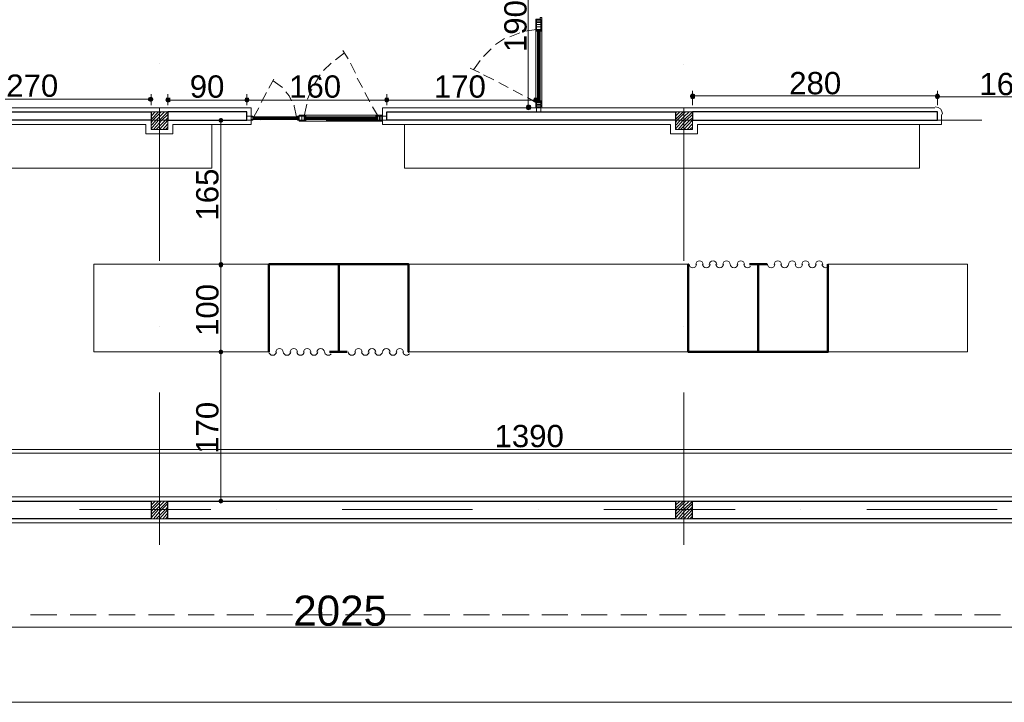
# Model space of a CAD drawing. Header units: metres. Extents: x 5.7 to 89.8, y 4 to 63.5.
# Tile 7 of 22: x 35.5 to 46.8, y 16.2 to 24. Entities that reach past the tile are written whole.
import ezdxf

# ---------------------------------------------------------------- set-up
doc = ezdxf.new("R2010")
doc.units = ezdxf.units.M
doc.header["$MEASUREMENT"] = 0
for name, color, linetype in [('PDF2_ax', 7, 'Continuous'), ('PDF2_column', 7, 'Continuous'), ('PDF2_dim', 7, 'Continuous'), ('PDF2_door', 7, 'Continuous'), ('PDF2_furn', 7, 'Continuous'), ('PDF2_khatchin', 7, 'Continuous'), ('PDF2_Layer5', 7, 'Continuous'), ('PDF2_Text', 7, 'Continuous'), ('PDF2_wall', 7, 'Continuous'), ('PDF2_wall-partishen', 7, 'Continuous'), ('PDF2_WIN', 7, 'Continuous')]:
    doc.layers.add(name, color=color, linetype=linetype)
doc.styles.add('PDF Arial', font='arial.ttf')

msp = doc.modelspace()

# ---------------------------------------------------------------- hatches: boundary and pattern name
at = {"layer": 'PDF2_dim', "transparency": 33554559}
for points in [[(37.064, 23.121), (37.054, 23.141), (37.035, 23.15), (37.006, 23.141), (36.997, 23.121), (37.006, 23.102), (37.035, 23.092), (37.054, 23.102)], [(37.199, 23.112), (37.209, 23.092), (37.228, 23.083), (37.257, 23.092), (37.257, 23.141), (37.209, 23.141)], [(38.114, 23.141), (38.104, 23.112), (38.114, 23.092), (38.133, 23.083), (38.152, 23.092), (38.162, 23.112), (38.152, 23.141)], [(39.713, 23.141), (39.703, 23.112), (39.713, 23.092), (39.732, 23.083), (39.751, 23.092), (39.761, 23.112), (39.751, 23.141)], [(41.466, 23.112), (41.456, 23.141), (41.417, 23.141), (41.408, 23.112), (41.417, 23.092), (41.437, 23.083), (41.456, 23.092)], [(43.199, 23.16), (43.209, 23.131), (43.228, 23.121), (43.257, 23.131), (43.257, 23.179), (43.228, 23.189), (43.209, 23.179)], [(46.004, 23.154), (46.002, 23.15), (46.011, 23.131), (46.031, 23.121), (46.05, 23.131), (46.06, 23.15), (46.058, 23.154), (46.06, 23.16), (46.05, 23.179), (46.031, 23.189), (46.011, 23.179), (46.002, 23.16)], [(41.35, 22.996), (41.379, 23.006), (41.388, 23.025), (41.379, 23.054), (41.35, 23.064), (41.331, 23.054), (41.321, 23.025), (41.331, 23.006)], [(37.835, 22.909), (37.815, 22.9), (37.806, 22.881), (37.815, 22.861), (37.835, 22.852), (37.854, 22.861), (37.863, 22.881), (37.854, 22.9)], [(37.854, 21.253), (37.835, 21.262), (37.815, 21.253), (37.806, 21.234), (37.815, 21.205), (37.835, 21.195), (37.854, 21.205), (37.863, 21.234)], [(37.854, 20.251), (37.835, 20.261), (37.815, 20.251), (37.806, 20.232), (37.815, 20.213), (37.835, 20.203), (37.854, 20.213), (37.863, 20.232)], [(37.835, 18.498), (37.854, 18.508), (37.863, 18.527), (37.854, 18.546), (37.835, 18.556), (37.815, 18.546), (37.806, 18.527), (37.815, 18.508)]]:
    msp.add_hatch(color=256, dxfattribs=at).paths.add_polyline_path(points)

# ---------------------------------------------------------------- linework, layer by layer
at = {"layer": 'PDF2_ax', "lineweight": 9}
for points in [[(37.131, 23.526), (37.131, 23.526)], [(43.132, 23.516), (43.132, 23.516)], [(36.034, 22.881), (37.536, 22.881)], [(38.287, 22.881), (38.287, 22.881)], [(39.038, 22.881), (40.541, 22.881)], [(41.292, 22.881), (41.292, 22.881)], [(42.034, 22.881), (43.536, 22.881)], [(44.287, 22.881), (44.287, 22.881)], [(45.039, 22.881), (46.541, 22.881)], [(37.131, 22.775), (37.131, 21.272)], [(43.132, 22.765), (43.132, 21.272)], [(37.131, 20.521), (37.131, 20.521)], [(43.132, 20.521), (43.132, 20.521)], [(37.131, 19.77), (37.131, 18.026)], [(43.132, 19.77), (43.132, 18.026)], [(36.217, 18.431), (37.719, 18.431)], [(38.47, 18.431), (38.47, 18.431)], [(39.221, 18.431), (40.714, 18.431)], [(41.466, 18.431), (41.466, 18.431)], [(42.217, 18.431), (43.719, 18.431)], [(44.47, 18.431), (44.47, 18.431)], [(45.222, 18.431), (46.715, 18.431)]]:
    msp.add_lwpolyline(points, dxfattribs=at)
at = {"layer": 'PDF2_column', "lineweight": 18}
for points in [[(37.131, 23.025), (37.131, 22.726)], [(43.132, 23.025), (43.132, 22.726)], [(37.286, 22.881), (36.977, 22.881)], [(37.035, 22.958), (37.045, 22.977)], [(37.035, 22.929), (37.083, 22.977)], [(37.035, 22.89), (37.122, 22.977)], [(37.035, 22.852), (37.054, 22.881), (37.131, 22.958), (37.151, 22.977)], [(37.035, 22.823), (37.093, 22.881), (37.131, 22.919), (37.189, 22.977)], [(37.035, 22.784), (37.122, 22.881), (37.131, 22.881), (37.228, 22.977)], [(37.064, 22.775), (37.131, 22.852), (37.16, 22.881), (37.228, 22.948)], [(37.093, 22.775), (37.131, 22.813), (37.199, 22.881), (37.228, 22.909)], [(37.131, 22.775), (37.228, 22.881)], [(43.286, 22.881), (42.978, 22.881)], [(43.035, 22.958), (43.045, 22.977)], [(43.035, 22.929), (43.084, 22.977)], [(43.035, 22.89), (43.122, 22.977)], [(43.035, 22.852), (43.055, 22.881), (43.132, 22.958), (43.151, 22.977)], [(43.035, 22.823), (43.093, 22.881), (43.132, 22.919), (43.19, 22.977)], [(43.035, 22.784), (43.122, 22.881), (43.132, 22.881), (43.228, 22.977)], [(43.064, 22.775), (43.132, 22.852), (43.161, 22.881), (43.228, 22.948)], [(43.093, 22.775), (43.132, 22.813), (43.199, 22.881), (43.228, 22.909)], [(43.132, 22.775), (43.228, 22.881)], [(37.17, 22.775), (37.228, 22.842)], [(37.199, 22.775), (37.228, 22.803)], [(43.17, 22.775), (43.228, 22.842)], [(43.199, 22.775), (43.228, 22.803)], [(37.035, 18.508), (37.045, 18.527)], [(37.035, 18.479), (37.083, 18.527)], [(37.035, 18.441), (37.122, 18.527)], [(37.035, 18.402), (37.054, 18.431), (37.131, 18.508), (37.151, 18.527)], [(37.035, 18.373), (37.093, 18.431), (37.131, 18.469), (37.189, 18.527)], [(37.035, 18.335), (37.122, 18.431), (37.131, 18.431), (37.228, 18.527)], [(37.064, 18.325), (37.131, 18.402), (37.16, 18.431), (37.228, 18.498)], [(37.131, 18.575), (37.131, 18.277)], [(43.035, 18.508), (43.045, 18.527)], [(43.035, 18.479), (43.084, 18.527)], [(43.035, 18.441), (43.122, 18.527)], [(43.035, 18.402), (43.055, 18.431), (43.132, 18.508), (43.151, 18.527)], [(43.035, 18.373), (43.093, 18.431), (43.132, 18.469), (43.19, 18.527)], [(43.035, 18.335), (43.122, 18.431), (43.132, 18.431), (43.228, 18.527)], [(43.064, 18.325), (43.132, 18.402), (43.161, 18.431), (43.228, 18.498)], [(43.132, 18.575), (43.132, 18.277)], [(37.286, 18.431), (36.977, 18.431)], [(37.093, 18.325), (37.131, 18.363), (37.199, 18.431), (37.228, 18.46)], [(37.131, 18.325), (37.228, 18.431)], [(37.17, 18.325), (37.228, 18.392)], [(43.286, 18.431), (42.978, 18.431)], [(43.093, 18.325), (43.132, 18.363), (43.199, 18.431), (43.228, 18.46)], [(43.132, 18.325), (43.228, 18.431)], [(43.17, 18.325), (43.228, 18.392)], [(37.199, 18.325), (37.228, 18.354)], [(43.199, 18.325), (43.228, 18.354)]]:
    msp.add_lwpolyline(points, dxfattribs=at)
for points in [[(37.228, 22.775), (37.035, 22.775), (37.035, 22.977), (37.228, 22.977)], [(43.228, 22.775), (43.035, 22.775), (43.035, 22.977), (43.228, 22.977)], [(37.228, 18.325), (37.035, 18.325), (37.035, 18.527), (37.228, 18.527)], [(43.228, 18.325), (43.035, 18.325), (43.035, 18.527), (43.228, 18.527)]]:
    msp.add_lwpolyline(points, close=True, dxfattribs=at)
at = {"layer": 'PDF2_dim', "lineweight": 20}
for points in [[(41.35, 24.893), (41.35, 24.865), (41.35, 23.092), (41.35, 23.064)], [(43.228, 23.054), (43.228, 23.218)], [(46.031, 23.208), (46.031, 23.054), (46.031, 23.218)], [(36.997, 23.121), (36.968, 23.121), (34.387, 23.121), (34.358, 23.121)], [(37.035, 23.054), (37.035, 23.179)], [(37.228, 23.054), (37.228, 23.179)], [(37.257, 23.112), (37.295, 23.112), (38.075, 23.112), (38.104, 23.112)], [(38.162, 23.112), (38.191, 23.112), (39.674, 23.112), (39.703, 23.112)], [(39.761, 23.112), (39.79, 23.112), (41.379, 23.112), (41.408, 23.112)], [(41.437, 23.102), (41.437, 23.179)], [(46.002, 23.16), (45.973, 23.16), (43.295, 23.16), (43.257, 23.16)], [(46.06, 23.15), (46.089, 23.15), (47.572, 23.15), (47.601, 23.15)], [(41.08, 23.025), (41.417, 23.025)], [(37.883, 22.881), (37.777, 22.881)], [(37.835, 22.852), (37.835, 22.823), (37.835, 21.291), (37.835, 21.262)], [(37.835, 21.195), (37.835, 21.166), (37.835, 20.29), (37.835, 20.261)], [(37.835, 20.203), (37.835, 20.165), (37.835, 18.585), (37.835, 18.556)], [(34.464, 19.115), (34.493, 19.115), (48.275, 19.115), (48.304, 19.115)], [(37.758, 18.527), (37.777, 18.527)], [(49.305, 17.083), (49.267, 17.083), (29.138, 17.083), (29.109, 17.083)]]:
    msp.add_lwpolyline(points, dxfattribs=at)
for points in [[(38.133, 23.179), (38.133, 23.054)], [(39.732, 23.179), (39.732, 23.054)], [(37.777, 21.234), (37.883, 21.234)], [(37.777, 20.232), (37.758, 20.232)]]:
    msp.add_lwpolyline(points, close=True, dxfattribs=at)
at = {"layer": 'PDF2_door', "lineweight": 18}
for centre, start, end in [((43.233, 21.238), 183.9276, 356.078), ((43.31, 21.229), 3.922, 176.078), ((43.387, 21.238), 183.9276, 356.078), ((43.464, 21.229), 3.922, 176.078), ((43.541, 21.238), 183.9276, 356.078), ((43.618, 21.229), 3.922, 176.078), ((43.705, 21.238), 183.9276, 356.078), ((43.782, 21.229), 3.922, 176.078), ((43.859, 21.238), 183.9276, 321.0038), ((44.129, 21.238), 183.9276, 356.078), ((44.206, 21.229), 3.922, 176.078), ((44.283, 21.238), 183.9276, 356.078), ((44.369, 21.229), 3.922, 176.078), ((44.446, 21.238), 183.9276, 356.078), ((44.523, 21.229), 3.922, 176.078), ((44.6, 21.238), 183.9276, 356.078), ((44.678, 21.229), 3.922, 176.078), ((44.755, 21.238), 183.9276, 321.0038), ((38.427, 20.237), 183.9276, 356.078), ((38.504, 20.227), 3.922, 176.078), ((38.591, 20.237), 183.9276, 356.078), ((38.668, 20.227), 3.922, 176.078), ((38.745, 20.237), 183.9276, 356.078), ((38.822, 20.227), 3.922, 176.078), ((38.899, 20.237), 183.9276, 356.078), ((38.976, 20.227), 3.922, 176.078), ((39.063, 20.237), 183.9276, 321.0038), ((39.332, 20.237), 183.9276, 356.078), ((39.409, 20.227), 3.922, 176.078), ((39.486, 20.237), 183.9276, 356.078), ((39.563, 20.227), 3.922, 176.078), ((39.64, 20.237), 183.9276, 356.078), ((39.727, 20.227), 3.922, 176.078), ((39.804, 20.237), 183.9276, 356.078), ((39.881, 20.227), 3.922, 176.078), ((39.958, 20.237), 183.9276, 321.0038)]:
    msp.add_arc(centre, 0.0433, start, end, dxfattribs=at)
at = {"layer": 'PDF2_furn', "lineweight": 9}
msp.add_lwpolyline([(20.778, 49.617), (20.778, 51.033), (71.63, 51.033), (71.63, 27.234), (63.733, 27.234), (63.733, 16.225), (20.778, 16.225), (20.778, 29.314)], dxfattribs=at)
at = {"layer": 'PDF2_furn', "lineweight": 18}
for points in [[(35.33, 22.332), (37.729, 22.332), (37.729, 22.832)], [(45.828, 22.832), (45.828, 22.332), (39.934, 22.332), (39.934, 22.832)], [(38.384, 20.232), (36.38, 20.232), (36.38, 21.234), (38.384, 21.234)], [(39.982, 21.234), (43.18, 21.234), (43.18, 20.232), (39.982, 20.232)], [(43.18, 20.232), (43.18, 21.234)], [(44.779, 20.232), (46.377, 20.232), (46.377, 21.234), (44.779, 21.234)], [(47.427, 19.076), (35.33, 19.076)]]:
    msp.add_lwpolyline(points, dxfattribs=at)
at = {"layer": 'PDF2_khatchin', "lineweight": 18}
for points in [[(41.254, 23.882), (41.138, 23.834)], [(41.446, 23.921), (41.311, 23.901)], [(41.08, 23.815), (40.974, 23.747)], [(39.289, 23.584), (39.231, 23.68)], [(40.926, 23.699), (40.839, 23.612)], [(39.144, 23.574), (39.25, 23.651)], [(40.801, 23.564), (40.724, 23.458)], [(39.01, 23.449), (39.096, 23.535)], [(39.376, 23.42), (39.318, 23.535)], [(40.791, 23.429), (40.685, 23.478)], [(38.384, 23.247), (38.441, 23.352)], [(38.538, 23.256), (38.432, 23.333)], [(38.904, 23.295), (38.971, 23.401)], [(39.453, 23.256), (39.395, 23.362)], [(40.955, 23.343), (40.839, 23.401)], [(38.644, 23.102), (38.615, 23.16), (38.576, 23.208)], [(38.827, 23.121), (38.875, 23.237)], [(41.119, 23.256), (41.013, 23.314)], [(41.283, 23.169), (41.177, 23.227)], [(38.297, 23.083), (38.355, 23.198)], [(39.539, 23.092), (39.481, 23.198)], [(41.437, 23.083), (41.34, 23.141)], [(38.21, 22.919), (38.268, 23.025)], [(38.701, 22.919), (38.672, 23.044), (38.672, 23.054)], [(38.788, 22.929), (38.817, 23.064)], [(39.626, 22.938), (39.568, 23.035)], [(35.658, 17.227), (35.956, 17.227)], [(36.111, 17.227), (36.409, 17.227)], [(36.554, 17.227), (36.852, 17.227)], [(37.006, 17.227), (37.305, 17.227)], [(37.459, 17.227), (37.758, 17.227)], [(37.902, 17.227), (38.21, 17.227)], [(38.355, 17.227), (38.653, 17.227)], [(38.807, 17.227), (39.106, 17.227)], [(39.26, 17.227), (39.559, 17.227)], [(39.703, 17.227), (40.002, 17.227)], [(40.156, 17.227), (40.454, 17.227)], [(40.608, 17.227), (40.907, 17.227)], [(41.051, 17.227), (41.36, 17.227)], [(41.504, 17.227), (41.803, 17.227)], [(41.957, 17.227), (42.255, 17.227)], [(42.409, 17.227), (42.708, 17.227)], [(42.852, 17.227), (43.161, 17.227)], [(43.305, 17.227), (43.604, 17.227)], [(43.758, 17.227), (44.056, 17.227)], [(44.21, 17.227), (44.509, 17.227)], [(44.653, 17.227), (44.952, 17.227)], [(45.106, 17.227), (45.405, 17.227)], [(45.559, 17.227), (45.857, 17.227)], [(46.002, 17.227), (46.31, 17.227)], [(46.454, 17.227), (46.753, 17.227)]]:
    msp.add_lwpolyline(points, dxfattribs=at)
at = {"layer": 'PDF2_Layer5', "lineweight": 13}
for points in [[(34.483, 22.832), (36.977, 22.832), (36.977, 22.726), (37.286, 22.726), (37.286, 22.832), (38.181, 22.832), (38.181, 23.025), (34.281, 23.025)], [(46.079, 22.948), (46.079, 22.832), (43.286, 22.832), (43.286, 22.726), (42.978, 22.726), (42.978, 22.832), (39.684, 22.832), (39.684, 23.025), (46.002, 23.025)], [(47.581, 22.948), (47.581, 22.832), (48.178, 22.832), (48.178, 22.726), (48.284, 22.726), (48.284, 18.575), (34.483, 18.575)], [(29.032, 18.277), (49.382, 18.277), (49.382, 18.575), (48.477, 18.575), (48.477, 22.832), (48.978, 22.832), (48.978, 22.755), (49.276, 22.755), (49.276, 22.832), (50.384, 22.832), (50.384, 18.229), (61.778, 18.229)]]:
    msp.add_lwpolyline(points, dxfattribs=at)
msp.add_arc((46.007, 22.953), 0.0819, 0, 90, dxfattribs=at)
at = {"layer": 'PDF2_wall', "lineweight": 30}
for points in [[(34.435, 22.881), (34.435, 18.527), (37.035, 18.527), (37.035, 18.325), (29.08, 18.325), (29.08, 18.527), (29.427, 18.527), (29.427, 21.927), (29.532, 21.927), (29.532, 18.527), (34.329, 18.527), (34.329, 22.977), (37.035, 22.977), (37.035, 22.881)], [(37.228, 22.881), (38.133, 22.881), (38.133, 22.977), (37.228, 22.977)], [(43.035, 22.977), (43.035, 22.881), (39.732, 22.881), (39.732, 22.977)], [(43.228, 22.977), (43.228, 22.881), (46.031, 22.881), (46.031, 22.977)], [(37.228, 18.325), (37.228, 18.527), (43.035, 18.527), (43.035, 18.325)], [(43.228, 18.325), (43.228, 18.527), (48.227, 18.527), (48.227, 18.325)]]:
    msp.add_lwpolyline(points, close=True, dxfattribs=at)
at = {"layer": 'PDF2_wall-partishen', "lineweight": 50}
for points in [[(38.384, 20.232), (38.384, 21.234), (39.982, 21.234), (39.982, 20.232), (39.982, 21.234)], [(39.183, 20.232), (39.183, 21.234)], [(43.18, 20.232), (43.18, 21.234), (43.18, 20.232), (44.779, 20.232), (44.779, 21.234)], [(44.085, 21.234), (43.883, 21.234)], [(43.979, 20.232), (43.979, 21.234)], [(39.279, 20.232), (39.077, 20.232)]]:
    msp.add_lwpolyline(points, dxfattribs=at)
at = {"layer": 'PDF2_WIN', "lineweight": 18}
for points in [[(41.485, 24.056), (41.485, 24.036), (41.504, 24.036), (41.437, 24.036), (41.437, 24.007), (41.504, 24.007), (41.504, 24.036), (41.504, 24.056)], [(41.504, 23.978), (41.437, 23.978), (41.437, 24.007), (41.504, 24.007)], [(41.494, 24.007), (41.494, 24.027), (41.446, 24.027), (41.446, 24.007)], [(41.446, 23.998), (41.494, 23.998), (41.494, 23.978), (41.446, 23.978)], [(41.504, 23.978), (41.437, 23.978), (41.437, 23.95), (41.504, 23.95)], [(41.485, 23.901), (41.485, 23.921), (41.504, 23.921), (41.437, 23.921), (41.437, 23.95), (41.504, 23.95), (41.504, 23.921), (41.504, 23.901)], [(41.456, 23.901), (41.437, 23.901), (41.437, 23.921), (41.456, 23.921)], [(41.446, 23.95), (41.446, 23.978), (41.494, 23.978), (41.494, 23.95), (41.494, 23.921), (41.446, 23.921), (41.446, 23.95), (41.494, 23.95)], [(41.446, 23.901), (41.456, 23.901), (41.456, 23.921), (41.446, 23.921)], [(41.475, 23.921), (41.475, 23.083)], [(41.494, 23.901), (41.485, 23.901), (41.485, 23.921), (41.494, 23.921)], [(41.456, 23.102), (41.437, 23.102), (41.437, 23.083), (41.456, 23.083)], [(41.446, 23.092), (41.446, 23.102), (41.456, 23.102), (41.456, 23.092)], [(41.494, 23.092), (41.494, 23.102), (41.485, 23.102), (41.485, 23.092)], [(41.485, 23.102), (41.504, 23.102), (41.504, 23.083), (41.485, 23.083)], [(41.446, 23.064), (41.494, 23.064), (41.494, 23.083), (41.446, 23.083)], [(41.494, 23.054), (41.494, 23.035), (41.446, 23.035), (41.446, 23.054)], [(41.446, 23.025), (41.446, 22.977), (41.494, 22.977), (41.494, 23.025)], [(38.181, 22.929), (38.133, 22.929), (38.133, 22.881), (38.181, 22.881)], [(38.201, 22.919), (38.21, 22.919), (38.21, 22.89), (38.201, 22.89), (38.181, 22.89), (38.181, 22.919), (38.201, 22.919), (38.201, 22.89)], [(38.181, 22.89), (38.201, 22.89), (38.201, 22.919), (38.181, 22.919)], [(38.201, 22.881), (38.201, 22.89), (38.181, 22.89), (38.181, 22.881)], [(38.21, 22.89), (38.21, 22.919), (38.201, 22.919), (38.201, 22.89)], [(38.229, 22.909), (38.229, 22.919), (38.21, 22.919), (38.21, 22.909)], [(38.229, 22.9), (38.229, 22.89), (38.21, 22.89), (38.21, 22.9)], [(38.692, 22.919), (38.692, 22.909), (38.701, 22.909), (38.701, 22.919)], [(38.692, 22.9), (38.701, 22.9), (38.701, 22.89), (38.701, 22.919), (38.711, 22.919), (38.711, 22.89), (38.701, 22.89), (38.692, 22.89)], [(38.692, 22.909), (38.692, 22.919), (38.701, 22.919), (38.701, 22.909)], [(38.692, 22.89), (38.692, 22.9), (38.701, 22.9), (38.701, 22.89)], [(38.711, 22.89), (38.701, 22.89), (38.701, 22.919), (38.711, 22.919)], [(38.711, 22.919), (38.711, 22.929), (38.73, 22.929), (38.73, 22.919)], [(38.73, 22.89), (38.73, 22.919), (38.711, 22.919), (38.711, 22.89)], [(38.711, 22.881), (38.711, 22.89), (38.73, 22.89), (38.73, 22.881)], [(38.721, 22.919), (38.721, 22.89), (38.73, 22.89), (38.73, 22.919)], [(38.73, 22.871), (38.73, 22.938), (38.759, 22.938), (38.759, 22.871)], [(38.759, 22.929), (38.73, 22.929), (38.73, 22.881), (38.759, 22.881), (38.788, 22.881), (38.788, 22.929), (38.759, 22.929), (38.759, 22.881)], [(38.807, 22.89), (38.788, 22.89), (38.788, 22.871), (38.788, 22.938), (38.759, 22.938), (38.759, 22.871), (38.788, 22.871), (38.807, 22.871)], [(38.807, 22.919), (38.807, 22.938), (38.788, 22.938), (38.788, 22.919)], [(38.807, 22.929), (38.807, 22.919), (38.788, 22.919), (38.788, 22.929)], [(38.788, 22.9), (39.626, 22.9)], [(38.807, 22.881), (38.807, 22.89), (38.788, 22.89), (38.788, 22.881)], [(39.607, 22.919), (39.607, 22.938), (39.626, 22.938), (39.626, 22.919)], [(39.626, 22.929), (39.607, 22.929), (39.607, 22.919), (39.626, 22.919)], [(39.626, 22.881), (39.607, 22.881), (39.607, 22.89), (39.626, 22.89)], [(39.607, 22.89), (39.607, 22.871), (39.626, 22.871), (39.626, 22.89)], [(39.645, 22.929), (39.645, 22.881), (39.626, 22.881), (39.626, 22.929)], [(39.655, 22.881), (39.674, 22.881), (39.674, 22.929), (39.655, 22.929)], [(39.732, 22.929), (39.684, 22.929), (39.684, 22.881), (39.732, 22.881)]]:
    msp.add_lwpolyline(points, close=True, dxfattribs=at)
for points in [[(41.437, 24.017), (41.437, 23.978), (41.437, 24.017)], [(41.504, 24.017), (41.504, 23.978), (41.504, 24.017)], [(41.437, 23.94), (41.437, 23.978), (41.437, 23.94)], [(41.437, 23.102), (41.437, 23.901)], [(41.456, 23.102), (41.456, 23.901)], [(41.466, 23.083), (41.466, 23.921)], [(41.485, 23.102), (41.485, 23.901)], [(41.504, 23.94), (41.504, 23.978), (41.504, 23.94)], [(41.504, 23.102), (41.504, 23.901)], [(41.437, 23.083), (41.437, 23.054), (41.504, 23.054), (41.504, 23.083), (41.446, 23.083)], [(41.437, 23.083), (41.437, 23.083)], [(41.437, 23.025), (41.437, 23.064)], [(41.446, 23.044), (41.446, 23.054), (41.504, 23.054), (41.504, 23.025), (41.437, 23.025), (41.437, 23.054)], [(41.446, 23.064), (41.446, 23.064)], [(41.504, 23.064), (41.504, 23.025), (41.504, 23.064)], [(38.191, 22.919), (38.201, 22.919), (38.201, 22.929), (38.181, 22.929), (38.181, 22.919)], [(38.21, 22.919), (38.21, 22.919)], [(38.701, 22.9), (38.21, 22.9), (38.701, 22.9), (38.21, 22.9)], [(38.22, 22.919), (38.22, 22.909), (38.22, 22.919)], [(38.22, 22.89), (38.22, 22.9), (38.22, 22.89)], [(38.229, 22.919), (38.692, 22.919)], [(38.229, 22.909), (38.692, 22.909)], [(38.229, 22.9), (38.692, 22.9)], [(38.229, 22.89), (38.692, 22.89)], [(38.769, 22.938), (38.73, 22.938), (38.769, 22.938)], [(38.769, 22.871), (38.73, 22.871), (38.769, 22.871)], [(39.626, 22.909), (38.788, 22.909)], [(39.607, 22.938), (38.807, 22.938)], [(39.607, 22.919), (38.807, 22.919)], [(39.607, 22.89), (38.807, 22.89)], [(39.607, 22.871), (38.807, 22.871)], [(39.626, 22.938), (39.655, 22.938), (39.655, 22.871), (39.626, 22.871), (39.626, 22.929)], [(39.626, 22.938), (39.626, 22.938)], [(39.684, 22.938), (39.645, 22.938)], [(39.645, 22.929), (39.645, 22.929)], [(39.645, 22.871), (39.684, 22.871), (39.645, 22.871)], [(39.664, 22.929), (39.655, 22.929), (39.655, 22.871), (39.684, 22.871), (39.684, 22.938), (39.655, 22.938)]]:
    msp.add_lwpolyline(points, dxfattribs=at)

# ---------------------------------------------------------------- texts
at = {"layer": 'PDF2_Text', "char_height": 0.2551, "attachment_point": 7, "rotation": 90, "style": 'PDF Arial'}
for s, insert in [('190', (41.335, 23.661)), ('165', (37.81, 21.734)), ('100', (37.81, 20.415)), ('170', (37.81, 19.067))]:
    msp.add_mtext(s, dxfattribs=dict(at, insert=insert))
at = {"layer": 'PDF2_Text', "attachment_point": 7, "style": 'PDF Arial'}
for s, insert, char_height in [('270', (35.379, 23.146), 0.2551), ('90', (37.478, 23.136), 0.2551), ('160', (38.615, 23.136), 0.2551), ('170', (40.271, 23.136), 0.2551), ('280', (44.336, 23.175), 0.2551), ('160', (46.512, 23.165), 0.2551), ('1390', (40.965, 19.139), 0.2551), ('2025', (38.663, 17.096), 0.3447)]:
    msp.add_mtext(s, dxfattribs=dict(at, insert=insert, char_height=char_height))

doc.saveas('drawing.dxf')
